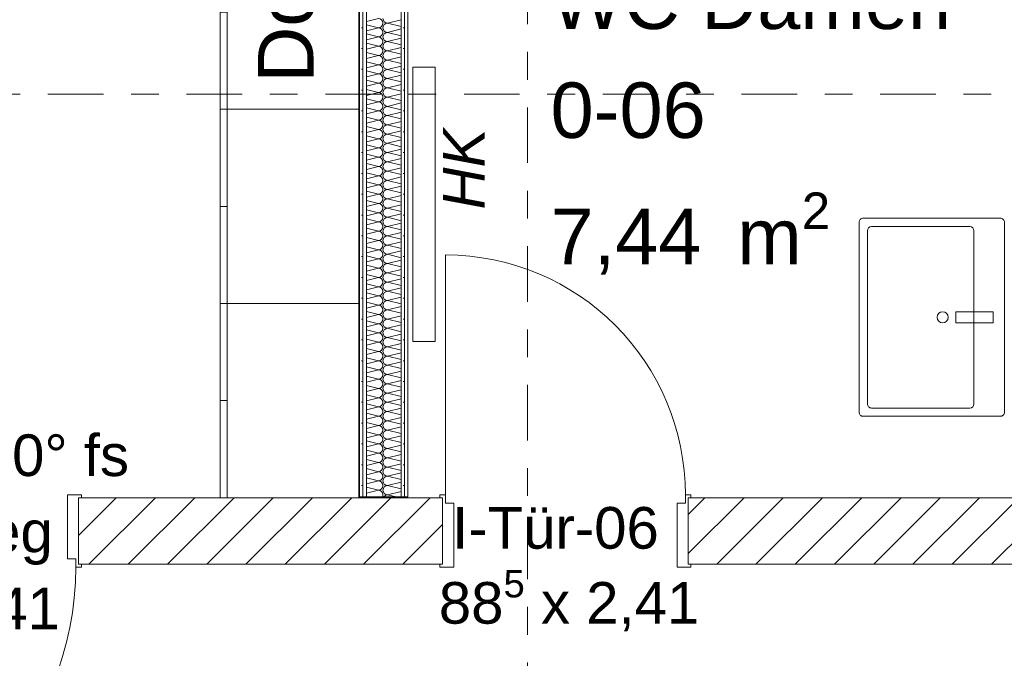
# Model space of a CAD drawing. Header units: metres. Extents: x -167 to 338, y -186 to 508.
# Tile 87 of 256: x 50.92 to 54.47, y 36.56 to 38.86. Entities that reach past the tile are written whole.
import ezdxf
from ezdxf.enums import TextEntityAlignment as Align

# ---------------------------------------------------------------- set-up
doc = ezdxf.new("R2010")
doc.units = ezdxf.units.M
doc.header["$MEASUREMENT"] = 0
doc.linetypes.add('Raster', pattern=[0.4, 0.2, -0.1, 0, -0.1])
for name, color, linetype in [('10 Wand außen', 7, 'Continuous'), ('10 Wand innen tragend', 7, 'Continuous'), ('50 Sanitäreinrichtung', 7, 'Continuous'), ('50 Staffage', 7, 'Continuous'), ('80 Raum', 7, 'Continuous'), ('90 Achsraster', 7, 'Continuous'), ('94 Genehmigungsplanung Bemaßung', 7, 'Continuous')]:
    doc.layers.add(name, color=color, linetype=linetype)
doc.styles.add('ERSTELLTER_STIL_1', font='arial.ttf')
doc.styles.add('ERSTELLTER_STIL_2', font='arial.ttf')
doc.styles.add('ERSTELLTER_STIL_4', font='arial.ttf')
doc.dimstyles.new('ERSTELLTER_STIL__1', dxfattribs={"dimtxt": 0.25, "dimasz": 0.19, "dimexe": 0.18, "dimexo": 0.1, "dimgap": 0, "dimtad": 1, "dimtih": 1, "dimtoh": 1, "dimzin": 0, "dimdsep": 46, "dimtxsty": 'ERSTELLTER_STIL_1', "dimblk": 'ARROWHEAD_6', "dimblk1": 'ARROWHEAD_6', "dimblk2": 'ARROWHEAD_6', "dimcen": 0.09, "dimclrd": 7, "dimclre": 7, "dimclrt": 7, "dimazin": 0, "dimtfac": 1, "dimtdec": 4, "dimtmove": 0, "dimatfit": 3, "dimfxl": 1, "dimtolj": 1, "dimtzin": 0, "dimarcsym": 0})
doc.dimstyles.new('ERSTELLTER_STIL__2', dxfattribs={"dimtxt": 0.25, "dimasz": 0.19, "dimexe": 0.18, "dimexo": 0.1, "dimgap": 0, "dimtad": 1, "dimzin": 0, "dimdsep": 46, "dimtxsty": 'ERSTELLTER_STIL_1', "dimblk": 'ARROWHEAD_6', "dimblk1": 'ARROWHEAD_6', "dimblk2": 'ARROWHEAD_6', "dimcen": 0.09, "dimclrd": 7, "dimclre": 7, "dimclrt": 7, "dimazin": 0, "dimtfac": 1, "dimtdec": 4, "dimtmove": 0, "dimatfit": 3, "dimfxl": 1, "dimtolj": 1, "dimtzin": 0, "dimarcsym": 0})
pattern_1 = [(45, (27236.13209, 33357.27905), (-0.07071067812, 0.07071067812), [])]
pattern_2 = [(0, (27236.132094, 33357.27905), (0, 0.075), [0, -0.075])]

# ---------------------------------------------------------------- blocks, each defined once
blk = doc.blocks.new('WC Damen_0-06_13_1', base_point=(53.5448, 38.5203))
at = {"layer": '80 Raum', "color": 7, "lineweight": 18, "insert": (52.8362, 38.2352), "char_height": 0.2, "attachment_point": 1, "style": 'ERSTELLTER_STIL_1'}
blk.add_mtext('\\A1;{\\pql;\\pt0,0.2;\\fArial|b0|i0|c0|p0;\\W1.000000;7,44\\fArial|b0|i0|c0|p0;\\W1.000000;\\A1{\\H.66x;\\S^  ;}\\fArial|b0|i0|c0|p0;\\W1.000000; m\\fArial|b0|i0|c0|p0;\\W1.000000;\\A1{\\H.66x;\\S2^  ;}}', dxfattribs=at)
at = {"layer": '80 Raum', "color": 7, "lineweight": 18, "style": 'ERSTELLTER_STIL_1'}
for tag, p in [('DUMMY_850', (54.2535, 39.0703)), ('ROOM_NAME', (52.8362, 39.0245)), ('DUMMY_851', (53.3851, 38.6774)), ('ROOM_NUMBER', (52.8362, 38.6317)), ('DUMMY_852', (52.8362, 38.2845))]:
    blk.add_attdef(tag, text='', height=0.2, dxfattribs=at).set_placement(p, align=Align.TOP_LEFT)
blk = doc.blocks.new('Zargentür 1-Fl 27_3')
at = {"layer": '10 Wand innen tragend', "color": 7, "linetype": 'Continuous', "lineweight": 18}
for p, q in [((0.5575, -0.01), (1.6683, 0.0872)), ((-0.5575, -0.01), (-0.5775, -0.01)), ((-0.5775, -0.01), (-0.5775, -0.02)), ((-0.5775, -0.02), (-0.5675, -0.02)), ((-0.5675, -0.02), (-0.5675, -0.26)), ((-0.5575, -0.04), (-0.5575, -0.01)), ((0.5575, -0.04), (0.5575, -0.01)), ((0.5575, -0.01), (0.5775, -0.01)), ((0.5775, -0.02), (0.5675, -0.02)), ((0.5675, -0.02), (0.5675, -0.26)), ((0.5775, -0.01), (0.5775, -0.02)), ((-0.5275, -0.04), (-0.5575, -0.04)), ((-0.5275, -0.27), (-0.5275, -0.04)), ((0.5275, -0.27), (0.5275, -0.04)), ((0.5275, -0.04), (0.5575, -0.04)), ((-0.5675, -0.26), (-0.5775, -0.26)), ((-0.5775, -0.26), (-0.5775, -0.27)), ((-0.5775, -0.27), (-0.5275, -0.27)), ((0.5775, -0.27), (0.5275, -0.27)), ((0.5675, -0.26), (0.5775, -0.26)), ((0.5775, -0.26), (0.5775, -0.27))]:
    blk.add_line(p, q, dxfattribs=at)
at = {"layer": '10 Wand innen tragend', "color": 7, "linetype": 'Continuous', "lineweight": 13}
for p, q in [((-0.5675, -0.26), (-0.5675, -0.02)), ((-0.5675, -0.26), (-0.5675, -0.02)), ((0.5675, -0.26), (0.5675, -0.02)), ((0.5675, -0.26), (0.5675, -0.02))]:
    blk.add_line(p, q, dxfattribs=at)
blk.add_arc((0.5575, -0.01), 1.115, 5, 180, dxfattribs=at)
blk = doc.blocks.new('T Marker 27_16')
at = {"layer": '10 Wand innen tragend', "color": 7, "lineweight": 13, "char_height": 0.15, "attachment_point": 7, "rotation": 180, "style": 'ERSTELLTER_STIL_1'}
for s, insert in [('\\A1;{\\pql;\\pt0;\\fArial|b0|i0|c0|p0;\\W1.000000;1,13\\fArial|b0|i0|c0|p0;\\W1.000000;\\A1{\\H.66x;\\S5^  ;}\\fArial|b0|i0|c0|p0;\\W1.000000; x 2,41\\fArial|b0|i0|c0|p0;\\W1.000000;\\A1{\\H.66x;\\S^  ;}}', (0.6135, 0.2778)), ('\\A1;{\\pql;\\pt0;\\fArial|b0|i0|c0|p0;\\W1.000000;Alarmweg\\fArial|b0|i0|c0|p0;\\W1.000000;\\fArial|b0|i0|c0|p0;\\W1.000000;\\fArial|b0|i0|c0|p0;\\W1.000000;}', (0.4568, 0.0025)), ('\\A1;{\\pql;\\pt0;\\fArial|b0|i0|c0|p0;\\W1.000000;I-Tür-07- 180° fs\\fArial|b0|i0|c0|p0;\\W1.000000;\\fArial|b0|i0|c0|p0;\\W1.000000;\\fArial|b0|i0|c0|p0;\\W1.000000;}', (0.7782, -0.316))]:
    blk.add_mtext(s, dxfattribs=dict(at, insert=insert))
blk = doc.blocks.new('Zargentür 1-Fl 27_4')
at = {"layer": '10 Wand innen tragend', "color": 7, "linetype": 'Continuous', "lineweight": 18}
for p, q in [((0.4325, 0.01), (0.4325, 0.875)), ((-0.4325, 0.01), (-0.4525, 0.01)), ((-0.4525, 0.01), (-0.4525, 0)), ((-0.4525, 0), (-0.4425, 0)), ((-0.4425, 0), (-0.4425, -0.24)), ((-0.4325, -0.02), (-0.4325, 0.01)), ((0.4325, -0.02), (0.4325, 0.01)), ((0.4325, 0.01), (0.4525, 0.01)), ((0.4525, 0), (0.4425, 0)), ((0.4425, 0), (0.4425, -0.24)), ((0.4525, 0.01), (0.4525, 0)), ((-0.4025, -0.02), (-0.4325, -0.02)), ((-0.4025, -0.25), (-0.4025, -0.02)), ((0.4025, -0.25), (0.4025, -0.02)), ((0.4025, -0.02), (0.4325, -0.02)), ((-0.4425, -0.24), (-0.4525, -0.24)), ((-0.4525, -0.24), (-0.4525, -0.25)), ((0.4425, -0.24), (0.4525, -0.24)), ((0.4525, -0.24), (0.4525, -0.25)), ((-0.4525, -0.25), (-0.4025, -0.25)), ((0.4525, -0.25), (0.4025, -0.25))]:
    blk.add_line(p, q, dxfattribs=at)
at = {"layer": '10 Wand innen tragend', "color": 7, "linetype": 'Continuous', "lineweight": 13}
for p, q in [((-0.4425, 0), (-0.4425, -0.24)), ((-0.4425, 0), (-0.4425, -0.24)), ((0.4425, 0), (0.4425, -0.24)), ((0.4425, 0), (0.4425, -0.24))]:
    blk.add_line(p, q, dxfattribs=at)
blk.add_arc((0.4325, 0.01), 0.865, 90, 180, dxfattribs=at)
blk = doc.blocks.new('T Marker 27_20')
at = {"layer": '10 Wand innen tragend', "color": 7, "lineweight": 13, "char_height": 0.15, "attachment_point": 7, "rotation": 180, "style": 'ERSTELLTER_STIL_1'}
for s, insert in [('\\A1;{\\pql;\\pt0;\\fArial|b0|i0|c0|p0;\\W1.000000;88\\fArial|b0|i0|c0|p0;\\W1.000000;\\A1{\\H.66x;\\S5^  ;}\\fArial|b0|i0|c0|p0;\\W1.000000; x 2,41\\fArial|b0|i0|c0|p0;\\W1.000000;\\A1{\\H.66x;\\S^  ;}}', (0.4563, 0.2578)), ('\\A1;{\\pql;\\pt0;\\fArial|b0|i0|c0|p0;\\W1.000000;I-Tür-06\\fArial|b0|i0|c0|p0;\\W1.000000;\\fArial|b0|i0|c0|p0;\\W1.000000;\\fArial|b0|i0|c0|p0;\\W1.000000;}', (0.4084, -0.0542))]:
    blk.add_mtext(s, dxfattribs=dict(at, insert=insert))
blk = doc.blocks.new('*X101', base_point=(27236.1321, 33357.279))
at = {"layer": '10 Wand außen', "color": 8, "linetype": 'Continuous', "lineweight": 18}
for p, q in [((52.1722, 38.8516), (52.2154, 38.8624)), ((52.1722, 38.8399), (52.2154, 38.829)), ((52.1722, 38.8182), (52.2154, 38.829)), ((52.2488, 38.8457), (52.2972, 38.8578)), ((52.2488, 38.8457), (52.2972, 38.8336)), ((52.1722, 38.8065), (52.2154, 38.7957)), ((52.1722, 38.7849), (52.2154, 38.7957)), ((52.2488, 38.8124), (52.2972, 38.8245)), ((52.2488, 38.8124), (52.2972, 38.8003)), ((52.2488, 38.779), (52.2972, 38.7911)), ((52.1722, 38.7732), (52.2154, 38.7624)), ((52.1722, 38.7516), (52.2154, 38.7624)), ((52.2488, 38.779), (52.2972, 38.767)), ((52.2488, 38.7457), (52.2972, 38.7578)), ((52.1722, 38.7399), (52.2154, 38.729)), ((52.1722, 38.7182), (52.2154, 38.729)), ((52.2488, 38.7457), (52.2972, 38.7336)), ((52.2488, 38.7124), (52.2972, 38.7245)), ((52.1722, 38.7065), (52.2154, 38.6957)), ((52.1722, 38.6849), (52.2154, 38.6957)), ((52.2488, 38.7124), (52.2972, 38.7003)), ((52.2488, 38.679), (52.2972, 38.6911)), ((52.1722, 38.6732), (52.2154, 38.6624)), ((52.1722, 38.6516), (52.2154, 38.6624)), ((52.2488, 38.679), (52.2972, 38.667)), ((52.2488, 38.6457), (52.2972, 38.6578)), ((52.1722, 38.6399), (52.2154, 38.629)), ((52.1722, 38.6182), (52.2154, 38.629)), ((52.2488, 38.6457), (52.2972, 38.6336)), ((52.2488, 38.6124), (52.2972, 38.6245)), ((52.2488, 38.6124), (52.2972, 38.6003)), ((52.1722, 38.6065), (52.2154, 38.5957)), ((52.1722, 38.5849), (52.2154, 38.5957)), ((52.2488, 38.579), (52.2972, 38.5911)), ((52.2488, 38.579), (52.2972, 38.567)), ((52.1722, 38.5732), (52.2154, 38.5624)), ((52.1722, 38.5516), (52.2154, 38.5624)), ((52.2488, 38.5457), (52.2972, 38.5578)), ((52.2488, 38.5457), (52.2972, 38.5336)), ((52.1722, 38.5399), (52.2154, 38.529)), ((52.1722, 38.5182), (52.2154, 38.529)), ((52.1722, 38.5065), (52.2154, 38.4957)), ((52.2488, 38.5124), (52.2972, 38.5245)), ((52.2488, 38.5124), (52.2972, 38.5003)), ((52.1722, 38.4849), (52.2154, 38.4957)), ((52.1722, 38.4732), (52.2154, 38.4624)), ((52.2488, 38.479), (52.2972, 38.4911)), ((52.2488, 38.479), (52.2972, 38.467)), ((52.1722, 38.4516), (52.2154, 38.4624)), ((52.1722, 38.4399), (52.2154, 38.429)), ((52.2488, 38.4457), (52.2972, 38.4578)), ((52.2488, 38.4457), (52.2972, 38.4336)), ((52.1722, 38.4182), (52.2154, 38.429)), ((52.1722, 38.4065), (52.2154, 38.3957)), ((52.2488, 38.4124), (52.2972, 38.4245)), ((52.2488, 38.4124), (52.2972, 38.4003)), ((52.1722, 38.3849), (52.2154, 38.3957)), ((52.1722, 38.3732), (52.2154, 38.3624)), ((52.2488, 38.379), (52.2972, 38.3911)), ((52.2488, 38.379), (52.2972, 38.367)), ((52.1722, 38.3516), (52.2154, 38.3624)), ((52.1722, 38.3399), (52.2154, 38.329)), ((52.1722, 38.3182), (52.2154, 38.329)), ((52.2488, 38.3457), (52.2972, 38.3578)), ((52.2488, 38.3457), (52.2972, 38.3336)), ((52.1722, 38.3065), (52.2154, 38.2957)), ((52.1722, 38.2849), (52.2154, 38.2957)), ((52.2488, 38.3124), (52.2972, 38.3245)), ((52.2488, 38.3124), (52.2972, 38.3003)), ((52.1722, 38.2732), (52.2154, 38.2624)), ((52.1722, 38.2516), (52.2154, 38.2624)), ((52.2488, 38.279), (52.2972, 38.2911)), ((52.2488, 38.279), (52.2972, 38.267)), ((52.2488, 38.2457), (52.2972, 38.2578)), ((52.1722, 38.2399), (52.2154, 38.229)), ((52.1722, 38.2182), (52.2154, 38.229)), ((52.2488, 38.2457), (52.2972, 38.2336)), ((52.2488, 38.2124), (52.2972, 38.2245)), ((52.1722, 38.2065), (52.2154, 38.1957)), ((52.1722, 38.1849), (52.2154, 38.1957)), ((52.2488, 38.2124), (52.2972, 38.2003)), ((52.2488, 38.179), (52.2972, 38.1911)), ((52.1722, 38.1732), (52.2154, 38.1624)), ((52.1722, 38.1516), (52.2154, 38.1624)), ((52.2488, 38.179), (52.2972, 38.167)), ((52.2488, 38.1457), (52.2972, 38.1578)), ((52.1722, 38.1399), (52.2154, 38.129)), ((52.1722, 38.1182), (52.2154, 38.129)), ((52.2488, 38.1457), (52.2972, 38.1336)), ((52.2488, 38.1124), (52.2972, 38.1245)), ((52.1722, 38.1065), (52.2154, 38.0957)), ((52.1722, 38.0849), (52.2154, 38.0957)), ((52.2488, 38.1124), (52.2972, 38.1003)), ((52.2488, 38.079), (52.2972, 38.0911)), ((52.1722, 38.0732), (52.2154, 38.0624)), ((52.1722, 38.0516), (52.2154, 38.0624)), ((52.2488, 38.079), (52.2972, 38.067)), ((52.2488, 38.0457), (52.2972, 38.0578)), ((52.2488, 38.0457), (52.2972, 38.0336)), ((52.1722, 38.0399), (52.2154, 38.029)), ((52.1722, 38.0182), (52.2154, 38.029)), ((52.2488, 38.0124), (52.2972, 38.0245)), ((52.2488, 38.0124), (52.2972, 38.0003)), ((52.1722, 38.0065), (52.2154, 37.9957)), ((52.1722, 37.9849), (52.2154, 37.9957)), ((52.2488, 37.979), (52.2972, 37.9911)), ((52.2488, 37.979), (52.2972, 37.967)), ((52.1722, 37.9732), (52.2154, 37.9624)), ((52.1722, 37.9516), (52.2154, 37.9624)), ((52.1722, 37.9399), (52.2154, 37.929)), ((52.2488, 37.9457), (52.2972, 37.9578)), ((52.2488, 37.9457), (52.2972, 37.9336)), ((52.1722, 37.9182), (52.2154, 37.929)), ((52.1722, 37.9065), (52.2154, 37.8957)), ((52.2488, 37.9124), (52.2972, 37.9245)), ((52.2488, 37.9124), (52.2972, 37.9003)), ((52.1722, 37.8849), (52.2154, 37.8957)), ((52.1722, 37.8732), (52.2154, 37.8624)), ((52.2488, 37.879), (52.2972, 37.8911)), ((52.2488, 37.879), (52.2972, 37.867)), ((52.1722, 37.8516), (52.2154, 37.8624)), ((52.1722, 37.8399), (52.2154, 37.829)), ((52.2488, 37.8457), (52.2972, 37.8578)), ((52.2488, 37.8457), (52.2972, 37.8336)), ((52.1722, 37.8182), (52.2154, 37.829)), ((52.1722, 37.8065), (52.2154, 37.7957)), ((52.2488, 37.8124), (52.2972, 37.8245)), ((52.2488, 37.8124), (52.2972, 37.8003)), ((52.1722, 37.7849), (52.2154, 37.7957)), ((52.1722, 37.7732), (52.2154, 37.7624)), ((52.1722, 37.7516), (52.2154, 37.7624)), ((52.2488, 37.779), (52.2972, 37.7911)), ((52.2488, 37.779), (52.2972, 37.767)), ((52.1722, 37.7399), (52.2154, 37.729)), ((52.1722, 37.7182), (52.2154, 37.729)), ((52.2488, 37.7457), (52.2972, 37.7578)), ((52.2488, 37.7457), (52.2972, 37.7336)), ((52.1722, 37.7065), (52.2154, 37.6957)), ((52.1722, 37.6849), (52.2154, 37.6957)), ((52.2488, 37.7124), (52.2972, 37.7245)), ((52.2488, 37.7124), (52.2972, 37.7003)), ((52.2488, 37.679), (52.2972, 37.6911)), ((52.1722, 37.6732), (52.2154, 37.6624)), ((52.1722, 37.6516), (52.2154, 37.6624)), ((52.2488, 37.679), (52.2972, 37.667)), ((52.2488, 37.6457), (52.2972, 37.6578)), ((52.1722, 37.6399), (52.2154, 37.629)), ((52.1722, 37.6182), (52.2154, 37.629)), ((52.2488, 37.6457), (52.2972, 37.6336)), ((52.2488, 37.6124), (52.2972, 37.6245)), ((52.1722, 37.6065), (52.2154, 37.5957)), ((52.1722, 37.5849), (52.2154, 37.5957)), ((52.2488, 37.6124), (52.2972, 37.6003)), ((52.2488, 37.579), (52.2972, 37.5911)), ((52.1722, 37.5732), (52.2154, 37.5624)), ((52.1722, 37.5516), (52.2154, 37.5624)), ((52.2488, 37.579), (52.2972, 37.567)), ((52.2488, 37.5457), (52.2972, 37.5578)), ((52.1722, 37.5399), (52.2154, 37.529)), ((52.1722, 37.5182), (52.2154, 37.529)), ((52.2488, 37.5457), (52.2972, 37.5336)), ((52.2488, 37.5124), (52.2972, 37.5245)), ((52.2488, 37.5124), (52.2972, 37.5003)), ((52.1722, 37.5065), (52.2154, 37.4957)), ((52.1722, 37.4849), (52.2154, 37.4957)), ((52.2488, 37.479), (52.2972, 37.4911)), ((52.2488, 37.479), (52.2972, 37.467)), ((52.1722, 37.4732), (52.2154, 37.4624)), ((52.1722, 37.4516), (52.2154, 37.4624)), ((52.2488, 37.4457), (52.2972, 37.4578)), ((52.2488, 37.4457), (52.2972, 37.4336)), ((52.1722, 37.4399), (52.2154, 37.429)), ((52.1722, 37.4182), (52.2154, 37.429)), ((52.1722, 37.4065), (52.2154, 37.3957)), ((52.2488, 37.4124), (52.2972, 37.4245)), ((52.2488, 37.4124), (52.2972, 37.4003)), ((52.1722, 37.3849), (52.2154, 37.3957)), ((52.1722, 37.3732), (52.2154, 37.3624)), ((52.2488, 37.379), (52.2972, 37.3911)), ((52.2488, 37.379), (52.2972, 37.367)), ((52.1722, 37.3516), (52.2154, 37.3624)), ((52.1722, 37.3399), (52.2154, 37.329)), ((52.2488, 37.3457), (52.2972, 37.3578)), ((52.2488, 37.3457), (52.2972, 37.3336)), ((52.1722, 37.3182), (52.2154, 37.329)), ((52.1722, 37.3065), (52.2154, 37.2957)), ((52.2488, 37.3124), (52.2972, 37.3245)), ((52.2488, 37.3124), (52.2972, 37.3003)), ((52.1722, 37.2849), (52.2154, 37.2957)), ((52.1722, 37.2732), (52.2154, 37.2624)), ((52.2488, 37.279), (52.2972, 37.2911)), ((52.2488, 37.279), (52.2972, 37.267)), ((52.1722, 37.2516), (52.2154, 37.2624)), ((52.1722, 37.2399), (52.2154, 37.229)), ((52.1722, 37.2182), (52.2154, 37.229)), ((52.2488, 37.2457), (52.2972, 37.2578)), ((52.2488, 37.2457), (52.2972, 37.2336)), ((52.1722, 37.2065), (52.2154, 37.1957)), ((52.1722, 37.1849), (52.2154, 37.1957)), ((52.2488, 37.2124), (52.2972, 37.2245)), ((52.2488, 37.2124), (52.2972, 37.2003)), ((52.1722, 37.1732), (52.2154, 37.1624)), ((52.1722, 37.1516), (52.2154, 37.1624)), ((52.2488, 37.179), (52.2972, 37.1911)), ((52.2488, 37.179), (52.2972, 37.167)), ((52.2488, 37.1457), (52.2972, 37.1578)), ((52.1722, 37.1399), (52.1791, 37.1381)), ((52.2488, 37.1457), (52.2791, 37.1381))]:
    blk.add_line(p, q, dxfattribs=at)
for centre, start, end in [((52.2154, 38.8457), 0, 90), ((52.2488, 38.8624), 180, 270), ((52.2154, 38.8457), 270, 0), ((52.2154, 38.8124), 0, 90), ((52.2488, 38.829), 90, 180), ((52.2488, 38.829), 180, 270), ((52.2154, 38.8124), 270, 0), ((52.2154, 38.779), 0, 90), ((52.2488, 38.7957), 90, 180), ((52.2488, 38.7957), 180, 270), ((52.2154, 38.779), 270, 0), ((52.2154, 38.7457), 0, 90), ((52.2488, 38.7624), 90, 180), ((52.2488, 38.7624), 180, 270), ((52.2154, 38.7457), 270, 0), ((52.2154, 38.7124), 0, 90), ((52.2488, 38.729), 90, 180), ((52.2488, 38.729), 180, 270), ((52.2154, 38.7124), 270, 0), ((52.2154, 38.679), 0, 90), ((52.2488, 38.6957), 90, 180), ((52.2488, 38.6957), 180, 270), ((52.2154, 38.679), 270, 0), ((52.2154, 38.6457), 0, 90), ((52.2488, 38.6624), 90, 180), ((52.2488, 38.6624), 180, 270), ((52.2154, 38.6457), 270, 0), ((52.2154, 38.6124), 0, 90), ((52.2154, 38.6124), 270, 0), ((52.2488, 38.629), 90, 180), ((52.2488, 38.629), 180, 270), ((52.2488, 38.5957), 90, 180), ((52.2154, 38.579), 0, 90), ((52.2154, 38.579), 270, 0), ((52.2488, 38.5957), 180, 270), ((52.2488, 38.5624), 90, 180), ((52.2154, 38.5457), 0, 90), ((52.2154, 38.5457), 270, 0), ((52.2488, 38.5624), 180, 270), ((52.2488, 38.529), 90, 180), ((52.2154, 38.5124), 0, 90), ((52.2154, 38.5124), 270, 0), ((52.2488, 38.529), 180, 270), ((52.2488, 38.4957), 90, 180), ((52.2154, 38.479), 0, 90), ((52.2154, 38.479), 270, 0), ((52.2488, 38.4957), 180, 270), ((52.2488, 38.4624), 90, 180), ((52.2154, 38.4457), 0, 90), ((52.2154, 38.4457), 270, 0), ((52.2488, 38.4624), 180, 270), ((52.2488, 38.429), 90, 180), ((52.2154, 38.4124), 0, 90), ((52.2154, 38.4124), 270, 0), ((52.2488, 38.429), 180, 270), ((52.2488, 38.3957), 90, 180), ((52.2154, 38.379), 0, 90), ((52.2154, 38.379), 270, 0), ((52.2488, 38.3957), 180, 270), ((52.2488, 38.3624), 90, 180), ((52.2154, 38.3457), 0, 90), ((52.2154, 38.3457), 270, 0), ((52.2154, 38.3124), 0, 90), ((52.2488, 38.3624), 180, 270), ((52.2488, 38.329), 90, 180), ((52.2488, 38.329), 180, 270), ((52.2154, 38.3124), 270, 0), ((52.2154, 38.279), 0, 90), ((52.2488, 38.2957), 90, 180), ((52.2488, 38.2957), 180, 270), ((52.2154, 38.279), 270, 0), ((52.2154, 38.2457), 0, 90), ((52.2488, 38.2624), 90, 180), ((52.2488, 38.2624), 180, 270), ((52.2154, 38.2457), 270, 0), ((52.2154, 38.2124), 0, 90), ((52.2488, 38.229), 90, 180), ((52.2488, 38.229), 180, 270), ((52.2154, 38.2124), 270, 0), ((52.2154, 38.179), 0, 90), ((52.2488, 38.1957), 90, 180), ((52.2488, 38.1957), 180, 270), ((52.2154, 38.179), 270, 0), ((52.2154, 38.1457), 0, 90), ((52.2488, 38.1624), 90, 180), ((52.2488, 38.1624), 180, 270), ((52.2154, 38.1457), 270, 0), ((52.2154, 38.1124), 0, 90), ((52.2488, 38.129), 90, 180), ((52.2488, 38.129), 180, 270), ((52.2154, 38.1124), 270, 0), ((52.2154, 38.079), 0, 90), ((52.2488, 38.0957), 90, 180), ((52.2488, 38.0957), 180, 270), ((52.2154, 38.079), 270, 0), ((52.2154, 38.0457), 0, 90), ((52.2154, 38.0457), 270, 0), ((52.2488, 38.0624), 90, 180), ((52.2488, 38.0624), 180, 270), ((52.2488, 38.029), 90, 180), ((52.2154, 38.0124), 0, 90), ((52.2154, 38.0124), 270, 0), ((52.2488, 38.029), 180, 270), ((52.2488, 37.9957), 90, 180), ((52.2154, 37.979), 0, 90), ((52.2154, 37.979), 270, 0), ((52.2488, 37.9957), 180, 270), ((52.2488, 37.9624), 90, 180), ((52.2154, 37.9457), 0, 90), ((52.2154, 37.9457), 270, 0), ((52.2488, 37.9624), 180, 270), ((52.2488, 37.929), 90, 180), ((52.2154, 37.9124), 0, 90), ((52.2154, 37.9124), 270, 0), ((52.2488, 37.929), 180, 270), ((52.2488, 37.8957), 90, 180), ((52.2154, 37.879), 0, 90), ((52.2154, 37.879), 270, 0), ((52.2488, 37.8957), 180, 270), ((52.2488, 37.8624), 90, 180), ((52.2154, 37.8457), 0, 90), ((52.2154, 37.8457), 270, 0), ((52.2488, 37.8624), 180, 270), ((52.2488, 37.829), 90, 180), ((52.2154, 37.8124), 0, 90), ((52.2154, 37.8124), 270, 0), ((52.2488, 37.829), 180, 270), ((52.2488, 37.7957), 90, 180), ((52.2154, 37.779), 0, 90), ((52.2154, 37.779), 270, 0), ((52.2154, 37.7457), 0, 90), ((52.2488, 37.7957), 180, 270), ((52.2488, 37.7624), 90, 180), ((52.2488, 37.7624), 180, 270), ((52.2154, 37.7457), 270, 0), ((52.2154, 37.7124), 0, 90), ((52.2488, 37.729), 90, 180), ((52.2488, 37.729), 180, 270), ((52.2154, 37.7124), 270, 0), ((52.2154, 37.679), 0, 90), ((52.2488, 37.6957), 90, 180), ((52.2488, 37.6957), 180, 270), ((52.2154, 37.679), 270, 0), ((52.2154, 37.6457), 0, 90), ((52.2488, 37.6624), 90, 180), ((52.2488, 37.6624), 180, 270), ((52.2154, 37.6457), 270, 0), ((52.2154, 37.6124), 0, 90), ((52.2488, 37.629), 90, 180), ((52.2488, 37.629), 180, 270), ((52.2154, 37.6124), 270, 0), ((52.2154, 37.579), 0, 90), ((52.2488, 37.5957), 90, 180), ((52.2488, 37.5957), 180, 270), ((52.2154, 37.579), 270, 0), ((52.2154, 37.5457), 0, 90), ((52.2488, 37.5624), 90, 180), ((52.2488, 37.5624), 180, 270), ((52.2154, 37.5457), 270, 0), ((52.2154, 37.5124), 0, 90), ((52.2154, 37.5124), 270, 0), ((52.2488, 37.529), 90, 180), ((52.2488, 37.529), 180, 270), ((52.2488, 37.4957), 90, 180), ((52.2154, 37.479), 0, 90), ((52.2154, 37.479), 270, 0), ((52.2488, 37.4957), 180, 270), ((52.2488, 37.4624), 90, 180), ((52.2154, 37.4457), 0, 90), ((52.2154, 37.4457), 270, 0), ((52.2488, 37.4624), 180, 270), ((52.2488, 37.429), 90, 180), ((52.2154, 37.4124), 0, 90), ((52.2154, 37.4124), 270, 0), ((52.2488, 37.429), 180, 270), ((52.2488, 37.3957), 90, 180), ((52.2154, 37.379), 0, 90), ((52.2154, 37.379), 270, 0), ((52.2488, 37.3957), 180, 270), ((52.2488, 37.3624), 90, 180), ((52.2154, 37.3457), 0, 90), ((52.2154, 37.3457), 270, 0), ((52.2488, 37.3624), 180, 270), ((52.2488, 37.329), 90, 180), ((52.2154, 37.3124), 0, 90), ((52.2154, 37.3124), 270, 0), ((52.2488, 37.329), 180, 270), ((52.2488, 37.2957), 90, 180), ((52.2154, 37.279), 0, 90), ((52.2154, 37.279), 270, 0), ((52.2488, 37.2957), 180, 270), ((52.2488, 37.2624), 90, 180), ((52.2154, 37.2457), 0, 90), ((52.2154, 37.2457), 270, 0), ((52.2154, 37.2124), 0, 90), ((52.2488, 37.2624), 180, 270), ((52.2488, 37.229), 90, 180), ((52.2488, 37.229), 180, 270), ((52.2154, 37.2124), 270, 0), ((52.2154, 37.179), 0, 90), ((52.2488, 37.1957), 90, 180), ((52.2488, 37.1957), 180, 270), ((52.2154, 37.179), 270, 0), ((52.2154, 37.1457), 0, 90), ((52.2488, 37.1624), 90, 180), ((52.2488, 37.1624), 180, 270), ((52.2154, 37.1457), 332.9336, 0), ((52.2488, 37.129), 90, 146.9769)]:
    blk.add_arc(centre, 0.0167, start, end, dxfattribs=at)
blk = doc.blocks.new('Standard-Rastermarker_139')
at = {"layer": '90 Achsraster', "color": 14, "linetype": 'Raster', "lineweight": 18, "true_color": 0xa80000}
blk.add_line((1, 0), (45.4427, 0), dxfattribs=at)
at = {"layer": '90 Achsraster', "color": 14, "lineweight": 18, "true_color": 0xa80000, "style": 'ERSTELLTER_STIL_2'}
for tag, p in [('AC_MarkerText_1_0', (-0.35, 0.15)), ('AC_MarkerText_1_1', (46.7927, 0.15))]:
    blk.add_attdef(tag, text='', height=0.3, dxfattribs=at).set_placement(p, align=Align.TOP_CENTER)
blk = doc.blocks.new('Büroschrank 27')
at = {"layer": '50 Sanitäreinrichtung', "color": 7, "linetype": 'Continuous', "lineweight": 13}
for p, q in [((0, 0.025), (0.7, 0.025)), ((0, 0), (0, 0.025)), ((0.35, 0), (0.35, 0.025))]:
    blk.add_line(p, q, dxfattribs=at)
at = {"layer": '50 Sanitäreinrichtung', "color": 7, "linetype": 'Continuous', "lineweight": 13, "flags": 128}
blk.add_lwpolyline([(0, 0), (0.7, 0), (0.7, 0.5), (0, 0.5)], close=True, dxfattribs=at)
blk = doc.blocks.new('Waschbecken 01 27_2')
at = {"layer": '50 Sanitäreinrichtung', "color": 7, "linetype": 'Continuous', "lineweight": 13}
for p, q in [((-0.3271, -0.4788), (-0.3271, -0.125)), ((-0.3121, -0.11), (0.3121, -0.11)), ((0.3271, -0.125), (0.3271, -0.4788)), ((0.3121, -0.4938), (-0.3121, -0.4938))]:
    blk.add_line(p, q, dxfattribs=at)
at = {"layer": '50 Sanitäreinrichtung', "color": 7, "linetype": 'Continuous', "lineweight": 13, "flags": 128}
blk.add_lwpolyline([(-0.3421, 0), (0.3421, 0, -0.414214), (0.3571, -0.015), (0.3571, -0.5088, -0.414214), (0.3421, -0.5238), (-0.3421, -0.5238, -0.414214), (-0.3571, -0.5088), (-0.3571, -0.015, -0.414214)], format="xyb", close=True, dxfattribs=at)
blk.add_lwpolyline([(-0.02, -0.175), (0.02, -0.175), (0.02, -0.04), (-0.02, -0.04)], close=True, dxfattribs=at)
at = {"layer": '50 Sanitäreinrichtung', "color": 7, "linetype": 'Continuous', "lineweight": 13}
blk.add_circle((0, -0.2228), 0.02, dxfattribs=at)
for centre, start, end in [((-0.3121, -0.125), 90, 180), ((0.3121, -0.125), 0, 90), ((-0.3121, -0.4788), 180, 270), ((0.3121, -0.4788), 270, 0)]:
    blk.add_arc(centre, 0.015, start, end, dxfattribs=at)
blk = doc.blocks.new('Heizkörper 4 27_3')
at = {"layer": '50 Staffage', "color": 7, "linetype": 'Continuous', "lineweight": 13}
for p, q in [((0, 0.08), (0.9896, 0.08)), ((0, 0), (0, 0.08)), ((0.9896, 0.08), (0.9896, 0)), ((0.9896, 0), (0, 0))]:
    blk.add_line(p, q, dxfattribs=at)
blk = doc.blocks.new('*D472', base_point=(27236.1321, 33357.279))
at = {"layer": '94 Genehmigungsplanung Bemaßung', "color": 7, "linetype": 'Continuous', "lineweight": 13}
for p, q in [((38.2411, 45.7456), (38.2411, 46.1206)), ((57.8425, 45.7456), (57.8425, 46.1206)), ((38.3411, 46.0331), (38.1411, 45.8331)), ((57.9425, 46.0331), (57.7425, 45.8331)), ((38.2411, 45.9331), (57.8425, 45.9331))]:
    blk.add_line(p, q, dxfattribs=at)
at = {"layer": '94 Genehmigungsplanung Bemaßung', "color": 7, "lineweight": 13, "char_height": 0.25, "attachment_point": 7, "style": 'ERSTELLTER_STIL_1'}
for s, insert in [('\\A1;{\\pql;\\fArial|b0|i0|c0|p0;\\W1.000000;19,60}', (47.4221, 45.9831)), ('\\A1;{\\pql;\\fArial|b0|i0|c0|p0;\\W1.000000;32}', (57.3611, 45.9831))]:
    blk.add_mtext(s, dxfattribs=dict(at, insert=insert))
blk = doc.blocks.new('ARROWHEAD_6')
at = {"color": 0, "linetype": 'Continuous', "lineweight": 0}
for p, q in [((-0.5, -0.5), (0.5, 0.5)), ((0, 0), (-1, 0))]:
    blk.add_line(p, q, dxfattribs=at)
blk = doc.blocks.new('*D481', base_point=(27236.1321, 33357.279))
at = {"layer": '94 Genehmigungsplanung Bemaßung', "color": 7, "linetype": 'Continuous', "lineweight": 13}
for p, q in [((60.8659, 36.9952), (61.0659, 36.7952)), ((61.1534, 36.8952), (60.7784, 36.8952)), ((60.9659, 34.8852), (60.9659, 36.8952)), ((60.8659, 34.9852), (61.0659, 34.7852)), ((61.1534, 34.8852), (60.7784, 34.8852))]:
    blk.add_line(p, q, dxfattribs=at)
at = {"layer": '94 Genehmigungsplanung Bemaßung', "color": 7, "lineweight": 13, "char_height": 0.25, "attachment_point": 7, "rotation": 90, "style": 'ERSTELLTER_STIL_1'}
for s, insert in [('\\A1;{\\pql;\\fArial|b0|i0|c0|p0;\\W1.000000;24}', (60.9159, 36.4138)), ('\\A1;{\\pql;\\fArial|b0|i0|c0|p0;\\W1.000000;2,01}', (60.9159, 35.3659))]:
    blk.add_mtext(s, dxfattribs=dict(at, insert=insert))
blk = doc.blocks.new('*D482', base_point=(27236.1321, 33357.279))
at = {"layer": '94 Genehmigungsplanung Bemaßung', "color": 7, "linetype": 'Continuous', "lineweight": 13}
for p, q in [((60.8659, 37.2352), (61.0659, 37.0352)), ((61.1534, 37.1352), (60.7784, 37.1352)), ((60.9659, 36.8952), (60.9659, 37.1352)), ((60.8659, 36.9952), (61.0659, 36.7952)), ((61.1534, 36.8952), (60.7784, 36.8952))]:
    blk.add_line(p, q, dxfattribs=at)
blk = doc.blocks.new('*D483', base_point=(27236.1321, 33357.279))
at = {"layer": '94 Genehmigungsplanung Bemaßung', "color": 7, "linetype": 'Continuous', "lineweight": 13}
for p, q in [((60.8659, 43.7797), (61.0659, 43.5797)), ((61.1534, 43.6797), (60.7784, 43.6797)), ((60.9659, 37.1352), (60.9659, 43.6797)), ((60.8659, 37.2352), (61.0659, 37.0352)), ((61.1534, 37.1352), (60.7784, 37.1352))]:
    blk.add_line(p, q, dxfattribs=at)
at = {"layer": '94 Genehmigungsplanung Bemaßung', "color": 7, "lineweight": 13, "char_height": 0.25, "attachment_point": 7, "rotation": 90, "style": 'ERSTELLTER_STIL_1'}
for s, insert in [('\\A1;{\\pql;\\fArial|b0|i0|c0|p0;\\W1.000000;32}', (60.9159, 43.1983)), ('\\A1;{\\pql;\\fArial|b0|i0|c0|p0;\\W1.000000;6,54\\fArial|b0|i0|c0|p0;\\W1.000000;\\A1{\\H.66x;\\S5^  ;}}', (60.9759, 39.8202))]:
    blk.add_mtext(s, dxfattribs=dict(at, insert=insert))
blk = doc.blocks.new('*D486', base_point=(27236.1321, 33357.279))
at = {"layer": '94 Genehmigungsplanung Bemaßung', "color": 7, "linetype": 'Continuous', "lineweight": 13}
for p, q in [((62.3525, 43.9997), (62.3525, 44.1497)), ((62.4525, 43.8997), (62.2525, 44.0997)), ((62.54, 43.9997), (62.165, 43.9997)), ((62.3525, 28.1797), (62.3525, 43.9997)), ((62.2525, 28.2797), (62.4525, 28.0797)), ((62.54, 28.1797), (62.165, 28.1797))]:
    blk.add_line(p, q, dxfattribs=at)
at = {"layer": '94 Genehmigungsplanung Bemaßung', "color": 7, "lineweight": 13, "insert": (62.3025, 35.6607), "char_height": 0.25, "attachment_point": 7, "rotation": 90, "style": 'ERSTELLTER_STIL_1'}
blk.add_mtext('\\A1;{\\pql;\\fArial|b0|i0|c0|p0;\\W1.000000;15,82}', dxfattribs=at)
blk = doc.blocks.new('Standard-Rastermarker_138')
at = {"layer": '90 Achsraster', "color": 14, "linetype": 'Raster', "lineweight": 18, "true_color": 0xa80000}
blk.add_line((1, 0), (24.6809, 0), dxfattribs=at)
at = {"layer": '90 Achsraster', "color": 14, "lineweight": 18, "true_color": 0xa80000, "style": 'ERSTELLTER_STIL_2'}
for tag, p in [('AC_MarkerText_1_0', (-0.5686, -0.0686)), ('AC_MarkerText_1_1', (25.8123, -0.0686))]:
    blk.add_attdef(tag, text='', height=0.3, rotation=90, dxfattribs=at).set_placement(p, align=Align.TOP_CENTER)

msp = doc.modelspace()

# ---------------------------------------------------------------- hatches: boundary and pattern name
at = {"layer": '10 Wand außen', "linetype": 'Continuous', "lineweight": 13, "true_color": 0x000100}
h = msp.add_hatch(dxfattribs=at)
h.set_pattern_fill('Gipskarton_0001', color=98, style=0, pattern_type=2)
h.set_pattern_definition(pattern_2)
h.paths.add_polyline_path([(52.1472, 40.8378), (52.1472, 37.1381), (52.1597, 37.1381), (52.1597, 40.8378)])
h = msp.add_hatch(dxfattribs=at)
h.set_pattern_fill('Gipskarton_0001', color=98, style=0, pattern_type=2)
h.set_pattern_definition(pattern_2)
h.paths.add_polyline_path([(52.1597, 40.8253), (52.1597, 37.1381), (52.1722, 37.1381), (52.1722, 40.8253)])
h = msp.add_hatch(dxfattribs=at)
h.set_pattern_fill('Gipskarton_0001', color=98, style=0, pattern_type=2)
h.set_pattern_definition(pattern_2)
h.paths.add_polyline_path([(52.2972, 40.6878), (52.2972, 37.1381), (52.3097, 37.1381), (52.3097, 40.6878)])
h = msp.add_hatch(dxfattribs=at)
h.set_pattern_fill('Gipskarton_0001', color=98, style=0, pattern_type=2)
h.set_pattern_definition(pattern_2)
h.paths.add_polyline_path([(52.3097, 40.6003), (52.3097, 37.1381), (52.3222, 37.1381), (52.3222, 40.6003)])
at = {"layer": '10 Wand innen tragend', "linetype": 'Continuous', "lineweight": 13, "true_color": 0x000100}
h = msp.add_hatch(dxfattribs=at)
h.set_pattern_fill('MW_Hochlochziegel_0001', color=98, style=0, pattern_type=2)
h.set_pattern_definition(pattern_1)
h.paths.add_polyline_path([(51.1349, 37.1352), (51.1349, 36.8952), (52.4472, 36.8952), (52.4472, 37.1352)])
h = msp.add_hatch(dxfattribs=at)
h.set_pattern_fill('MW_Hochlochziegel_0001', color=98, style=0, pattern_type=2)
h.set_pattern_definition(pattern_1)
h.paths.add_polyline_path([(56.0975, 37.1352), (53.3322, 37.1352), (53.3322, 36.8952), (56.0975, 36.8952)])

# ---------------------------------------------------------------- linework, layer by layer
at = {"layer": '10 Wand außen', "color": 7, "linetype": 'Continuous', "lineweight": 13}
for p, q in [((52.1597, 40.8253), (52.1597, 37.1381)), ((52.1722, 40.7003), (52.1722, 37.1381)), ((52.2972, 37.1381), (52.2972, 40.7003)), ((52.3097, 37.1381), (52.3097, 40.6003))]:
    msp.add_line(p, q, dxfattribs=at)
at = {"layer": '10 Wand außen', "color": 7, "linetype": 'Continuous', "lineweight": 13, "flags": 128}
for points in [[(52.1472, 40.8503), (52.1472, 37.1381)], [(52.3222, 37.1381), (52.3222, 40.6003)], [(52.1472, 37.1381), (52.1597, 37.1381)], [(52.1597, 37.1381), (52.1722, 37.1381)], [(52.1722, 37.1381), (52.2972, 37.1381)], [(52.2972, 37.1381), (52.3097, 37.1381)], [(52.3097, 37.1381), (52.3222, 37.1381)]]:
    msp.add_lwpolyline(points, dxfattribs=at)
at = {"layer": '10 Wand innen tragend', "color": 7, "linetype": 'Continuous', "lineweight": 13}
for p, q in [((51.1349, 37.1352), (51.1349, 36.8952)), ((52.4472, 37.1352), (52.4472, 36.8952)), ((53.3322, 37.1352), (53.3322, 36.8952))]:
    msp.add_line(p, q, dxfattribs=at)
at = {"layer": '10 Wand innen tragend', "color": 7, "linetype": 'Continuous', "lineweight": 13, "flags": 128}
for points in [[(52.4472, 37.1352), (51.1349, 37.1352)], [(56.0975, 37.1352), (53.3322, 37.1352)], [(51.1349, 36.8952), (52.4472, 36.8952)], [(53.3322, 36.8952), (56.0975, 36.8952)]]:
    msp.add_lwpolyline(points, dxfattribs=at)

# ---------------------------------------------------------------- block references
at = {"layer": '10 Wand außen', "color": 7, "lineweight": 35}
msp.add_blockref('*X101', (27236.1321, 33357.279), dxfattribs=at)
at = {"layer": '10 Wand innen tragend', "color": 7, "linetype": 'Continuous', "lineweight": 18, "xscale": -1}
msp.add_blockref('Zargentür 1-Fl 27_4', (52.8897, 37.1352), dxfattribs=at)
at = {"layer": '10 Wand innen tragend', "color": 7, "lineweight": 13, "rotation": 180}
for name, p in [('T Marker 27_20', (52.8897, 36.8952)), ('T Marker 27_16', (50.5674, 36.8952))]:
    msp.add_blockref(name, p, dxfattribs=at)
at = {"layer": '10 Wand innen tragend', "color": 7, "linetype": 'Continuous', "lineweight": 18, "rotation": 180}
msp.add_blockref('Zargentür 1-Fl 27_3', (50.5674, 36.8752), dxfattribs=at)
at = {"layer": '50 Sanitäreinrichtung', "color": 7, "linetype": 'Continuous', "lineweight": 18, "rotation": 270}
for name, p in [('Büroschrank 27', (51.6455, 39.2352)), ('Büroschrank 27', (51.6455, 38.5352)), ('Waschbecken 01 27_2', (54.472, 37.7856)), ('Büroschrank 27', (51.6455, 37.8352))]:
    msp.add_blockref(name, p, dxfattribs=at)
at = {"layer": '50 Staffage', "color": 7, "linetype": 'Continuous', "lineweight": 13, "rotation": 90}
msp.add_blockref('Heizkörper 4 27_3', (52.4203, 37.6978), dxfattribs=at)
at = {"layer": '80 Raum', "color": 7, "linetype": 'Continuous', "lineweight": 18}
msp.add_blockref('WC Damen_0-06_13_1', (53.5448, 38.5203), dxfattribs=at).add_auto_attribs({'ROOM_NAME': 'WC Damen', 'ROOM_NUMBER': '0-06'})
at = {"layer": '90 Achsraster', "color": 7, "linetype": 'Continuous', "lineweight": 18, "rotation": 270}
msp.add_blockref('Standard-Rastermarker_138', (52.7525, 47.5416), dxfattribs=at)
at = {"layer": '90 Achsraster', "color": 7, "linetype": 'Continuous', "lineweight": 18}
msp.add_blockref('Standard-Rastermarker_139', (13.5244, 38.5897), dxfattribs=at)

# ---------------------------------------------------------------- texts
at = {"layer": '10 Wand außen', "color": 8, "linetype": 'Continuous', "lineweight": 18, "insert": (52.4482, 38.174), "char_height": 0.15, "attachment_point": 1, "rotation": 90, "style": 'ERSTELLTER_STIL_4'}
msp.add_mtext('\\A1;{\\pql;\\fArial|b0|i1|c0|p0;\\W1.000000;HK}', dxfattribs=at)
at = {"layer": '50 Sanitäreinrichtung', "color": 8, "linetype": 'Continuous', "lineweight": 18, "insert": (51.7817, 38.6311), "char_height": 0.2, "attachment_point": 1, "rotation": 90, "style": 'ERSTELLTER_STIL_1'}
msp.add_mtext('\\A1;{\\pql;\\fArial|b0|i0|c0|p0;\\W1.000000;Doppelspinde}', dxfattribs=at)

# ---------------------------------------------------------------- dimensions: what is measured, and where the dimension line sits
at = {"layer": '94 Genehmigungsplanung Bemaßung', "color": 7, "linetype": 'Continuous', "lineweight": 13}
dim = msp.add_linear_dim(base=(57.8425, 45.9331), p1=(38.2411, 36.0897), p2=(57.8425, 43.6597), dimstyle='ERSTELLTER_STIL__1', dxfattribs=at)
dim.commit()
dim.dimension.update_dxf_attribs({"geometry": '*D472', "text_midpoint": (47.8409, 46.1081), "dimtype": 160})
for base, p1, p2, picture, middle in [((62.3525, 43.9997), (58.1625, 28.1797), (47.9546, 43.9997), '*D486', (62.1775, 36.0795)), ((60.9659, 43.6797), (48.0368, 37.1352), (57.5039, 43.6797), '*D483', (60.7909, 40.4804)), ((60.9659, 37.1352), (48.0368, 36.8952), (48.0368, 37.1352), '*D482', (60.7909, 36.6041)), ((60.9659, 36.8952), (51.5102, 34.8852), (48.0368, 36.8952), '*D481', (60.7909, 35.6895))]:
    dim = msp.add_linear_dim(base=base, p1=p1, p2=p2, angle=90, dimstyle='ERSTELLTER_STIL__2', dxfattribs=at)
    dim.commit()
    dim.dimension.update_dxf_attribs({"geometry": picture, "text_midpoint": middle, "dimtype": 160, "text_rotation": 90})

doc.saveas('drawing.dxf')
